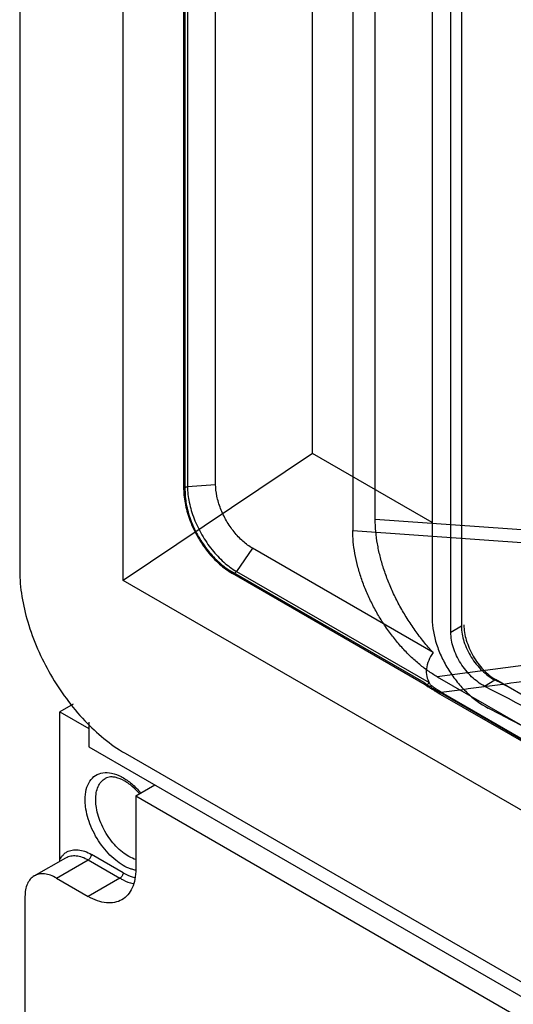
# Model space of a CAD drawing. Header units: millimetres. Extents: x 35 to 269, y 38 to 386.
# Tile 2 of 14: x 42 to 75, y 154 to 220. Entities that reach past the tile are written whole.
import ezdxf

# ---------------------------------------------------------------- set-up
doc = ezdxf.new("R2010")
doc.units = ezdxf.units.MM
doc.header["$LTSCALE"] = 27.53941
doc.layers.get('0').update_dxf_attribs({"linetype": 'CONTINUOUS'})

msp = doc.modelspace()

# ---------------------------------------------------------------- linework, layer by layer
at = {"color": 7, "linetype": 'Continuous'}
for p, q in [((42.221, 288.01), (42.221, 183.089)), ((64.544, 251.942), (64.544, 185.771)), ((71.821, 240.269), (71.821, 179.358)), ((69.869, 240.204), (69.869, 179.864)), ((71.114, 178.95), (71.114, 239.861)), ((53.213, 188.547), (53.213, 235.179)), ((53.47, 235.422), (53.47, 188.718)), ((55.351, 188.873), (55.351, 235.577)), ((53.301, 188.424), (53.301, 234.883)), ((49.156, 182.426), (49.156, 233.791)), ((61.844, 190.948), (61.844, 232.566)), ((66.046, 186.536), (66.046, 224.32)), ((61.844, 190.948), (49.156, 182.426)), ((69.869, 186.314), (61.844, 190.948)), ((53.47, 188.718), (55.351, 188.873)), ((66.046, 186.536), (76.905, 185.761)), ((64.544, 185.771), (77.448, 184.852)), ((57.826, 184.587), (56.751, 183.035)), ((69.92, 177.605), (57.826, 184.587)), ((69.326, 175.58), (56.412, 183.035)), ((69.388, 175.442), (56.474, 182.898)), ((56.751, 183.035), (69.665, 175.58)), ((127.211, 137.361), (49.156, 182.426)), ((71.821, 179.358), (71.114, 178.95)), ((81.691, 177.504), (70.209, 175.968)), ((70.209, 175.968), (113.325, 151.075)), ((73.365, 175.35), (74.072, 175.759)), ((74.093, 175.747), (74.072, 175.759)), ((74.094, 175.747), (74.072, 175.759)), ((106.144, 157.288), (74.112, 175.782)), ((113.328, 150.125), (70.207, 175.02)), ((70.471, 174.935), (113.591, 150.04)), ((113.39, 149.988), (70.269, 174.883)), ((45.798, 174.131), (44.908, 173.618)), ((44.908, 163.717), (44.908, 173.618)), ((44.908, 173.618), (46.853, 172.495)), ((46.853, 172.935), (46.853, 171.27)), ((46.853, 171.27), (132.767, 121.669)), ((49.292, 170.842), (127.075, 125.935)), ((50, 167.984), (51.272, 168.719)), ((50, 167.984), (50, 163.085)), ((50, 167.984), (127.075, 123.486)), ((43.196, 162.621), (45.319, 163.846)), ((44.696, 162.472), (46.818, 163.697)), ((46.818, 163.697), (48.939, 162.472)), ((49.151, 162.84), (47.03, 164.065)), ((44.696, 162.472), (46.818, 161.248)), ((48.939, 162.472), (46.818, 161.248)), ((42.575, 161.248), (42.575, 90.62))]:
    msp.add_line(p, q, dxfattribs=at)
msp.add_lwpolyline([(69.388, 175.442), (69.48, 175.385), (69.592, 175.31)], dxfattribs=at)
for centre, radius, start, end in [((-112.991, -187.581), 408.666, 62.58348, 62.75521), ((46.609, 164.96), 4.831, 41.64903, 45.27224), ((46.43, 164.797), 5.073, 41.40658, 41.67811), ((46.026, 164.549), 5.64, 40.38415, 41.36592), ((42.961, 163.72), 1.948, 356.68285, 359.92807)]:
    msp.add_arc(centre, radius, start, end, dxfattribs=at)
for points, knots in [([(57.826, 184.587), (57.596, 184.719), (57.149, 185.054), (56.561, 185.681), (56.057, 186.423), (55.667, 187.231), (55.417, 188.053), (55.351, 188.608), (55.351, 188.873)], [0, 0, 0, 0, 0.154732, 0.323582, 0.499987, 0.676396, 0.845255, 1, 1, 1, 1]), ([(53.301, 188.424), (53.276, 188.439), (53.233, 188.471), (53.203, 188.548), (53.234, 188.623), (53.277, 188.656), (53.302, 188.67)], [0, 0, 0, 0, 0.274938, 0.4991, 0.72387, 1, 1, 1, 1]), ([(53.213, 188.547), (53.213, 188.193), (53.299, 187.458), (53.628, 186.373), (54.14, 185.314), (54.802, 184.342), (55.576, 183.516), (56.169, 183.074), (56.474, 182.898)], [0, 0, 0, 0, 0.156465, 0.325187, 0.500349, 0.675412, 0.84384, 1, 1, 1, 1]), ([(53.301, 188.424), (53.301, 188.091), (53.383, 187.394), (53.697, 186.359), (54.187, 185.344), (54.822, 184.412), (55.56, 183.622), (56.123, 183.202), (56.412, 183.035)], [0, 0, 0, 0, 0.154733, 0.323583, 0.499989, 0.676398, 0.845256, 1, 1, 1, 1]), ([(53.302, 188.67), (53.318, 188.679), (53.353, 188.695), (53.409, 188.711), (53.45, 188.716), (53.47, 188.718)], [0, 0, 0, 0, 0.31058, 0.64669, 1, 1, 1, 1]), ([(53.47, 188.718), (53.47, 188.368), (53.557, 187.633), (53.888, 186.542), (54.405, 185.47), (55.076, 184.485), (55.855, 183.653), (56.448, 183.211), (56.751, 183.035)], [0, 0, 0, 0, 0.154292, 0.323202, 0.500001, 0.6768, 0.845709, 1, 1, 1, 1]), ([(69.92, 177.605), (69.704, 177.838), (69.288, 178.32), (68.71, 179.08), (68.179, 179.873), (67.7, 180.692), (67.276, 181.528), (66.91, 182.374), (66.605, 183.218), (66.364, 184.055), (66.187, 184.882), (66.074, 185.708), (66.046, 186.26), (66.046, 186.536)], [0, 0, 0, 0, 0.09576, 0.191952, 0.288084, 0.383588, 0.478052, 0.570868, 0.661501, 0.748808, 0.833413, 0.916668, 1, 1, 1, 1]), ([(70.209, 175.968), (69.992, 176.093), (69.56, 176.371), (68.935, 176.855), (68.326, 177.41), (67.739, 178.029), (67.185, 178.703), (66.671, 179.42), (66.201, 180.175), (65.779, 180.961), (65.41, 181.771), (65.1, 182.594), (64.854, 183.416), (64.676, 184.225), (64.569, 185.008), (64.544, 185.522), (64.544, 185.771)], [0, 0, 0, 0, 0.063832, 0.13087, 0.201076, 0.273855, 0.348156, 0.423239, 0.498768, 0.574606, 0.650504, 0.725504, 0.798655, 0.869098, 0.936322, 1, 1, 1, 1]), ([(42.221, 183.089), (42.221, 181.93), (42.656, 179.485), (44.172, 176.05), (46.389, 173.02), (48.289, 171.421), (49.292, 170.842)], [0, 0, 0, 0, 0.237229, 0.500001, 0.762772, 1, 1, 1, 1]), ([(56.624, 182.913), (56.599, 182.899), (56.55, 182.878), (56.469, 182.89), (56.419, 182.954), (56.412, 183.007), (56.412, 183.035)], [0, 0, 0, 0, 0.275373, 0.499997, 0.724623, 1, 1, 1, 1]), ([(56.751, 183.035), (56.739, 183.017), (56.713, 182.985), (56.67, 182.944), (56.639, 182.922), (56.624, 182.913)], [0, 0, 0, 0, 0.370012, 0.697501, 1, 1, 1, 1]), ([(69.869, 179.864), (69.869, 179.287), (70.042, 178.391), (70.491, 177.257), (70.961, 176.407), (71.526, 175.613), (72.363, 174.701), (73.101, 174.139), (73.626, 173.868)], [0, 0, 0, 0, 0.235134, 0.363828, 0.496248, 0.629202, 0.759468, 1, 1, 1, 1]), ([(73.365, 175.35), (73.05, 175.513), (72.449, 175.968), (71.74, 176.855), (71.253, 177.872), (71.114, 178.603), (71.114, 178.95)], [0, 0, 0, 0, 0.240731, 0.503682, 0.764587, 1, 1, 1, 1]), ([(71.821, 179.358), (71.821, 179.012), (71.96, 178.28), (72.447, 177.263), (73.156, 176.377), (73.757, 175.921), (74.072, 175.759)], [0, 0, 0, 0, 0.235393, 0.496292, 0.759248, 1, 1, 1, 1]), ([(71.991, 179.456), (71.991, 179.108), (72.121, 178.375), (72.576, 177.344), (73.241, 176.435), (73.811, 175.956), (74.112, 175.782)], [0, 0, 0, 0, 0.237229, 0.500001, 0.762772, 1, 1, 1, 1]), ([(69.92, 177.605), (69.808, 177.43), (69.616, 177.08), (69.456, 176.531), (69.465, 176.012), (69.587, 175.709), (69.665, 175.58)], [0, 0, 0, 0, 0.289547, 0.553893, 0.788838, 1, 1, 1, 1]), ([(69.326, 175.58), (69.326, 175.549), (69.333, 175.492), (69.396, 175.425), (69.494, 175.428), (69.587, 175.485), (69.641, 175.544), (69.665, 175.58)], [0, 0, 0, 0, 0.185253, 0.342697, 0.51382, 0.736322, 1, 1, 1, 1]), ([(69.326, 175.58), (69.351, 175.565), (69.4, 175.535), (69.474, 175.486), (69.524, 175.452), (69.549, 175.435)], [0, 0, 0, 0, 0.320601, 0.654568, 1, 1, 1, 1]), ([(69.812, 175.377), (69.794, 175.399), (69.758, 175.443), (69.709, 175.51), (69.68, 175.556), (69.665, 175.58)], [0, 0, 0, 0, 0.341257, 0.67525, 1, 1, 1, 1]), ([(69.55, 175.435), (69.547, 175.408), (69.549, 175.359), (69.594, 175.298), (69.671, 175.29), (69.718, 175.311), (69.742, 175.325)], [0, 0, 0, 0, 0.273229, 0.487866, 0.710942, 1, 1, 1, 1]), ([(69.549, 175.435), (69.622, 175.385), (69.767, 175.289), (69.986, 175.151), (70.133, 175.063), (70.207, 175.02)], [0, 0, 0, 0, 0.33812, 0.671502, 1, 1, 1, 1]), ([(70.269, 174.883), (70.193, 174.927), (70.042, 175.017), (69.816, 175.16), (69.667, 175.259), (69.592, 175.31)], [0, 0, 0, 0, 0.32887, 0.66224, 1, 1, 1, 1]), ([(69.742, 175.325), (69.75, 175.329), (69.766, 175.34), (69.79, 175.357), (69.805, 175.37), (69.812, 175.377)], [0, 0, 0, 0, 0.317391, 0.65138, 1, 1, 1, 1]), ([(70.469, 174.933), (70.462, 174.938), (70.452, 174.946), (70.435, 174.957), (70.42, 174.966), (70.404, 174.976), (70.387, 174.987), (70.368, 174.999), (70.347, 175.012), (70.325, 175.027), (70.301, 175.042), (70.275, 175.059), (70.247, 175.077), (70.217, 175.097), (70.185, 175.118), (70.149, 175.142), (70.112, 175.167), (70.071, 175.195), (70.026, 175.225), (69.979, 175.259), (69.927, 175.295), (69.871, 175.335), (69.832, 175.363), (69.812, 175.377)], [0, 0, 0, 0, 0.030892, 0.050786, 0.073145, 0.097357, 0.12342, 0.151606, 0.182196, 0.215373, 0.251256, 0.290023, 0.331971, 0.377356, 0.426443, 0.479575, 0.537116, 0.599459, 0.667038, 0.740328, 0.819839, 0.906154, 1, 1, 1, 1]), ([(70.419, 174.898), (70.394, 174.884), (70.345, 174.863), (70.265, 174.875), (70.214, 174.938), (70.207, 174.992), (70.207, 175.02)], [0, 0, 0, 0, 0.275286, 0.499915, 0.724575, 1, 1, 1, 1]), ([(70.471, 174.935), (70.465, 174.93), (70.454, 174.921), (70.437, 174.909), (70.425, 174.901), (70.419, 174.898)], [0, 0, 0, 0, 0.344902, 0.678528, 1, 1, 1, 1]), ([(73.365, 175.35), (76.189, 173.896), (87.183, 168.073), (97.903, 161.728), (105.68, 156.694)], [0, 0, 0, 0, 0.255367, 1, 1, 1, 1]), ([(105.446, 155.498), (102.928, 157.125), (92.553, 163.64), (81.849, 169.627), (73.626, 173.868)], [0, 0, 0, 0, 0.244738, 1, 1, 1, 1]), ([(46.605, 167.739), (46.605, 167.97), (46.649, 168.403), (46.88, 168.979), (47.277, 169.391), (47.812, 169.581), (48.417, 169.54), (49.052, 169.294), (49.687, 168.865), (50.073, 168.487), (50.259, 168.276)], [0, 0, 0, 0, 0.132635, 0.247525, 0.350112, 0.45135, 0.562868, 0.691475, 0.838222, 1, 1, 1, 1]), ([(47.313, 167.739), (47.313, 167.896), (47.336, 168.195), (47.457, 168.605), (47.661, 168.938), (47.852, 169.099), (47.955, 169.158)], [0, 0, 0, 0, 0.289593, 0.549105, 0.782239, 1, 1, 1, 1]), ([(50.009, 168.392), (49.822, 168.577), (49.449, 168.889), (48.934, 169.158), (48.557, 169.251), (48.265, 169.271), (48.062, 169.22), (47.955, 169.158)], [0, 0, 0, 0, 0.340148, 0.62398, 0.740603, 0.840353, 1, 1, 1, 1]), ([(46.635, 167.277), (46.63, 167.317), (46.613, 167.47), (46.605, 167.624), (46.605, 167.739)], [0, 0, 0, 0, 0.256526, 1, 1, 1, 1]), ([(47.337, 167.344), (47.333, 167.378), (47.319, 167.509), (47.313, 167.641), (47.313, 167.739)], [0, 0, 0, 0, 0.256491, 1, 1, 1, 1]), ([(49.685, 163.087), (49.31, 163.21), (48.561, 163.671), (47.648, 164.671), (46.954, 165.905), (46.69, 166.824), (46.635, 167.277)], [0, 0, 0, 0, 0.21952, 0.476368, 0.746188, 1, 1, 1, 1]), ([(50.016, 163.717), (49.689, 163.815), (49.031, 164.205), (48.229, 165.069), (47.618, 166.145), (47.386, 166.948), (47.337, 167.344)], [0, 0, 0, 0, 0.217872, 0.474551, 0.745237, 1, 1, 1, 1]), ([(45.381, 164.229), (45.49, 164.291), (45.74, 164.382), (46.155, 164.392), (46.597, 164.285), (46.885, 164.148), (47.03, 164.065)], [0, 0, 0, 0, 0.217716, 0.450966, 0.710327, 1, 1, 1, 1]), ([(44.908, 163.717), (44.923, 163.746), (44.984, 163.856), (45.06, 163.958), (45.124, 164.026)], [0, 0, 0, 0, 0.258262, 1, 1, 1, 1]), ([(45.124, 164.026), (45.143, 164.046), (45.221, 164.123), (45.31, 164.188), (45.381, 164.229)], [0, 0, 0, 0, 0.253402, 1, 1, 1, 1]), ([(45.319, 163.846), (45.418, 163.903), (45.645, 163.985), (46.022, 163.995), (46.424, 163.897), (46.686, 163.773), (46.818, 163.697)], [0, 0, 0, 0, 0.217715, 0.450964, 0.710325, 1, 1, 1, 1]), ([(46.818, 163.697), (46.881, 163.733), (46.98, 163.848), (47.03, 163.992), (47.03, 164.065)], [0, 0, 0, 0, 0.499998, 1, 1, 1, 1]), ([(50, 163.085), (50, 162.857), (49.965, 162.423), (49.789, 161.827), (49.494, 161.344), (49.216, 161.111), (49.068, 161.025)], [0, 0, 0, 0, 0.289703, 0.54909, 0.782217, 1, 1, 1, 1]), ([(50.024, 163.004), (49.996, 163.008), (49.881, 163.029), (49.769, 163.059), (49.685, 163.087)], [0, 0, 0, 0, 0.242699, 1, 1, 1, 1]), ([(43.196, 162.621), (43.097, 162.564), (42.912, 162.408), (42.715, 162.086), (42.598, 161.689), (42.575, 161.4), (42.575, 161.248)], [0, 0, 0, 0, 0.217783, 0.45091, 0.710297, 1, 1, 1, 1]), ([(44.696, 162.472), (44.565, 162.548), (44.303, 162.673), (43.9, 162.77), (43.523, 162.761), (43.295, 162.678), (43.196, 162.621)], [0, 0, 0, 0, 0.289702, 0.549088, 0.782216, 1, 1, 1, 1]), ([(49.151, 162.84), (49.151, 162.767), (49.101, 162.624), (49.002, 162.509), (48.939, 162.472)], [0, 0, 0, 0, 0.500002, 1, 1, 1, 1]), ([(48.939, 162.472), (49.011, 162.431), (49.286, 162.283), (49.581, 162.167), (49.805, 162.111)], [0, 0, 0, 0, 0.264141, 1, 1, 1, 1]), ([(49.151, 162.84), (49.214, 162.804), (49.455, 162.673), (49.712, 162.57), (49.907, 162.516)], [0, 0, 0, 0, 0.263091, 1, 1, 1, 1]), ([(49.068, 161.025), (48.919, 160.939), (48.578, 160.815), (48.012, 160.801), (47.408, 160.947), (47.015, 161.134), (46.818, 161.248)], [0, 0, 0, 0, 0.217784, 0.450912, 0.710298, 1, 1, 1, 1])]:
    msp.add_open_spline(points, degree=3, knots=knots, dxfattribs=at)
msp.add_open_spline([(70.471, 174.935), (72.388, 175.194), (76.225, 175.7), (80.06, 176.213), (81.978, 176.468)], degree=3, dxfattribs=at)

doc.saveas('drawing.dxf')
